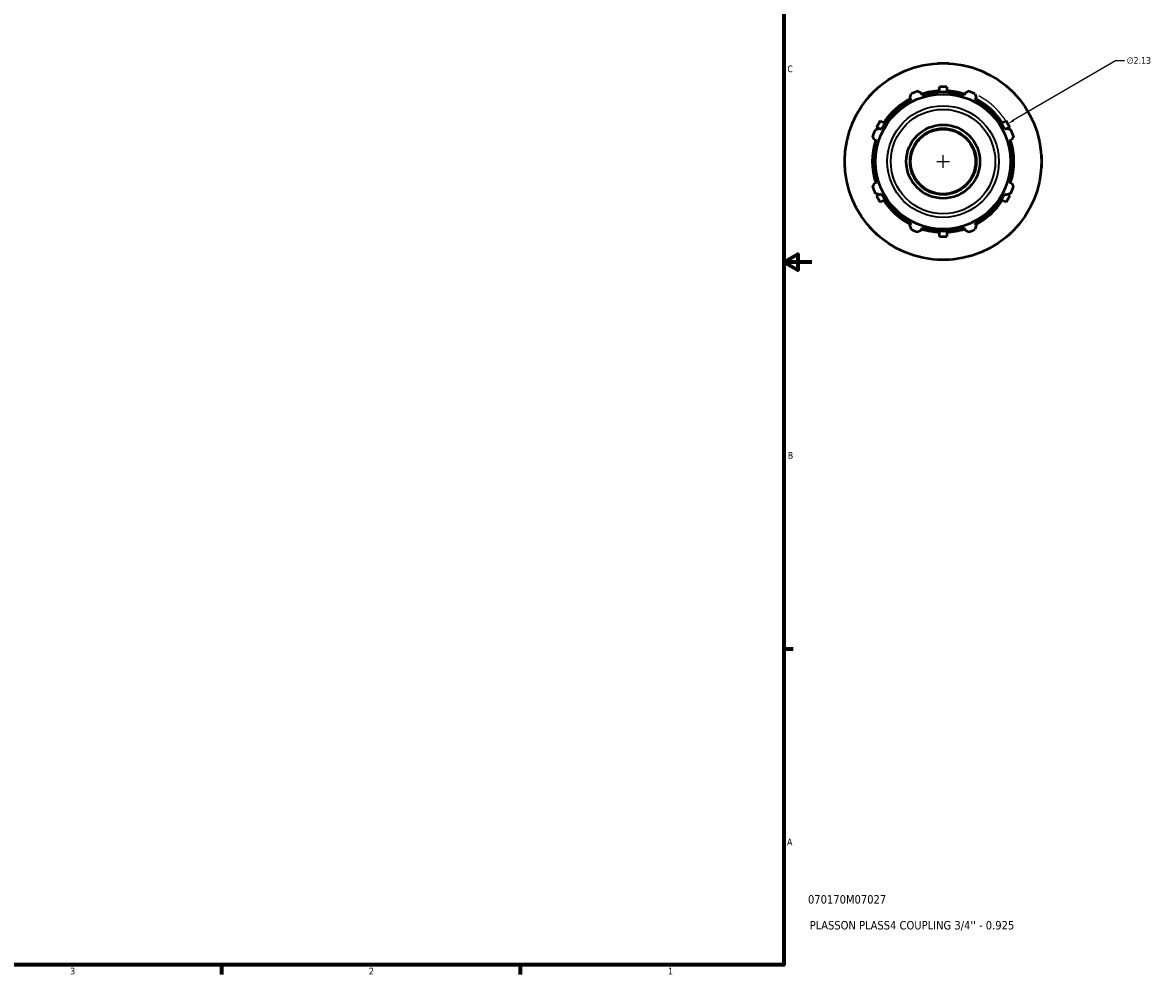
# Model space of a CAD drawing. Header units: inches. Extents: x 0.1 to 43.8, y -12 to 28.
# Tile 4 of 6: x 22.7 to 38.8, y 0.9 to 14.4. Entities that reach past the tile are written whole.
import ezdxf

# ---------------------------------------------------------------- set-up
doc = ezdxf.new("R2010")
doc.units = ezdxf.units.IN
doc.header["$MEASUREMENT"] = 0
for name, color, linetype, lineweight in [('Border (ANSI)', 7, 'Continuous', 70), ('Dimension (ANSI)', 7, 'Continuous', 25), ('Title (ANSI)', 7, 'Continuous', 50), ('Visible (ANSI)', 7, 'Continuous', 50), ('Visible Narrow (ANSI)', 7, 'Continuous', 35)]:
    doc.layers.add(name, color=color, linetype=linetype, lineweight=lineweight)
doc.styles.add('Note Text (ANSI)', font='tahoma.ttf')
doc.styles.add('Text Style29', font='tahoma.ttf')
doc.dimstyles.new('Default (ANSI)', dxfattribs={"dimtxt": 0.094488, "dimasz": 0.098425, "dimexe": 0.125, "dimexo": 0.0625, "dimgap": 0.031496, "dimtad": 0, "dimtih": 1, "dimtoh": 1, "dimrnd": 1e-08, "dimzin": 4, "dimdsep": 46, "dimtxsty": 'Note Text (ANSI)', "dimcen": 0.09, "dimdle": 0.393701, "dimclrd": 256, "dimclre": 256, "dimclrt": 5, "dimadec": 0, "dimazin": 1, "dimtfac": 1, "dimtofl": 0, "dimtmove": 0, "dimatfit": 3, "dimfxl": 1, "dimtolj": 1, "dimtzin": 4, "dimlwd": -1, "dimlwe": -1, "dimarcsym": 0})

# ---------------------------------------------------------------- blocks, each defined once
blk = doc.blocks.new('Borders Default Border')
at = {"layer": 'Border (ANSI)'}
for p, q in [((33.5, 5.5), (33.634, 5.5)), ((25.5, 1), (25.5, 0.866)), ((29.75, 1), (29.75, 0.866))]:
    blk.add_line(p, q, dxfattribs=at)
at = {"layer": 'Border (ANSI)', "flags": 128}
for points in [[(0.5, 1), (0.5, 21), (33.5, 21), (33.5, 1), (0.5, 1)], [(33.9, 11), (33.5, 11), (33.7, 11.115), (33.7, 10.885), (33.5, 11)]]:
    blk.add_lwpolyline(points, dxfattribs=at)
at = {"layer": 'Border (ANSI)', "color": 5, "true_color": 0x0000ff, "char_height": 0.0945, "attachment_point": 7, "style": 'Note Text (ANSI)'}
for s, insert in [('C', (33.552, 13.701)), ('B', (33.558, 8.203)), ('A', (33.547, 2.703)), ('3', (23.346, 0.864)), ('2', (27.596, 0.866)), ('1', (31.854, 0.866))]:
    blk.add_mtext(s, dxfattribs=dict(at, insert=insert))
blk = doc.blocks.new('Title Blocks ANSI - Large')
at = {"layer": 'Title (ANSI)', "color": 5, "true_color": 0x0000ff, "style": 'Text Style29'}
for tag, p in [('PART_NUMBER_001', (0.345, 0.873)), ('DESCRIPTION_001', (0.369, 0.505))]:
    blk.add_attdef(tag, p, '', height=0.12, dxfattribs=at)
blk = doc.blocks.new('*D12')
at = {"layer": 'Defpoints', "color": 0, "transparency": 16777216}
for p in [(36.688, 12.968), (34.848, 11.894)]:
    blk.add_point(p, dxfattribs=at)
at = {"layer": 'Dimension (ANSI)', "transparency": 16777216}
for p, q in [((38.223, 13.866), (36.772, 13.018)), ((38.349, 13.866), (38.223, 13.866)), ((35.678, 12.431), (35.858, 12.431)), ((35.768, 12.341), (35.768, 12.521))]:
    blk.add_line(p, q, dxfattribs=at)
blk.add_arc((35.768, 12.431), 1.065, 23.5727, 61.4296, dxfattribs=at)
blk.add_solid([(36.764, 13.032), (36.781, 13.004), (36.688, 12.968)], dxfattribs=at)
at = {"layer": 'Dimension (ANSI)', "color": 5, "transparency": 16777216, "insert": (38.381, 13.917), "char_height": 0.0945, "attachment_point": 1, "style": 'Note Text (ANSI)'}
blk.add_mtext('\\A1;∅2.13', dxfattribs=at)

msp = doc.modelspace()

# ---------------------------------------------------------------- linework, layer by layer
at = {"layer": 'Visible (ANSI)'}
for p, q in [((35.683, 13.831), (35.768, 13.831)), ((35.683, 13.828), (35.683, 13.831)), ((35.768, 13.831), (35.853, 13.831)), ((35.853, 13.831), (35.853, 13.828)), ((34.718, 13.361), (34.778, 13.421)), ((34.72, 13.359), (34.718, 13.361)), ((34.778, 13.421), (34.838, 13.481)), ((34.838, 13.481), (34.84, 13.479)), ((35.47, 13.376), (35.461, 13.406)), ((35.715, 13.42), (35.715, 13.496)), ((35.821, 13.496), (35.715, 13.496)), ((35.821, 13.496), (35.821, 13.42)), ((36.075, 13.406), (36.066, 13.376)), ((36.696, 13.479), (36.698, 13.481)), ((36.698, 13.481), (36.758, 13.421)), ((36.758, 13.421), (36.818, 13.361)), ((36.818, 13.361), (36.816, 13.359)), ((35.296, 13.338), (35.311, 13.31)), ((36.225, 13.31), (36.24, 13.338)), ((34.872, 13.01), (34.819, 12.917)), ((34.85, 12.899), (34.819, 12.917)), ((34.889, 12.888), (34.861, 12.903)), ((34.872, 13.01), (34.938, 12.972)), ((36.598, 12.972), (36.664, 13.01)), ((36.675, 12.903), (36.647, 12.888)), ((36.717, 12.917), (36.664, 13.01)), ((36.717, 12.917), (36.686, 12.899)), ((34.793, 12.738), (34.823, 12.729)), ((36.713, 12.729), (36.743, 12.738)), ((34.368, 12.516), (34.371, 12.516)), ((34.368, 12.431), (34.368, 12.516)), ((34.368, 12.346), (34.368, 12.431)), ((37.165, 12.516), (37.168, 12.516)), ((37.168, 12.516), (37.168, 12.431)), ((37.168, 12.431), (37.168, 12.346)), ((34.371, 12.346), (34.368, 12.346)), ((37.168, 12.346), (37.165, 12.346)), ((34.823, 12.133), (34.793, 12.124)), ((36.743, 12.124), (36.713, 12.133)), ((34.819, 11.945), (34.85, 11.962)), ((34.819, 11.945), (34.872, 11.852)), ((34.861, 11.959), (34.889, 11.974)), ((36.647, 11.974), (36.675, 11.959)), ((36.664, 11.852), (36.717, 11.945)), ((36.686, 11.962), (36.717, 11.945)), ((34.938, 11.89), (34.872, 11.852)), ((36.664, 11.852), (36.598, 11.89)), ((34.718, 11.501), (34.72, 11.503)), ((34.778, 11.441), (34.718, 11.501)), ((34.838, 11.381), (34.778, 11.441)), ((35.311, 11.552), (35.296, 11.524)), ((35.461, 11.456), (35.47, 11.486)), ((35.715, 11.366), (35.715, 11.442)), ((35.821, 11.442), (35.821, 11.366)), ((36.066, 11.486), (36.075, 11.456)), ((36.24, 11.524), (36.225, 11.552)), ((36.758, 11.441), (36.698, 11.381)), ((36.818, 11.501), (36.758, 11.441)), ((36.816, 11.503), (36.818, 11.501)), ((34.84, 11.383), (34.838, 11.381)), ((35.715, 11.366), (35.821, 11.366)), ((36.698, 11.381), (36.696, 11.383)), ((35.683, 11.031), (35.683, 11.034)), ((35.768, 11.031), (35.683, 11.031)), ((35.853, 11.031), (35.768, 11.031)), ((35.853, 11.034), (35.853, 11.031))]:
    msp.add_line(p, q, dxfattribs=at)
for radius in [1.4, 0.961, 0.524, 0.471, 0.462]:
    msp.add_circle((35.768, 12.431), radius, dxfattribs=at)
for radius, start, end in [(1.065, 109.792, 115.208), (1.008, 93.0297, 107.5), (0.99, 72.5, 107.5), (1.008, 72.5, 86.9703), (1.065, 64.792, 70.208), (0.99, 117.5, 152.5), (1.008, 117.5, 146.9703), (0.99, 27.5, 62.5), (1.007, 33.0297, 62.5), (1.065, 154.792, 160.208), (1.065, 19.792, 25.208), (1.008, 162.5, 197.5), (0.99, 162.5, 197.5), (0.99, 342.5, 17.5), (1.008, 342.5, 17.5), (1.065, 199.792, 205.208), (1.065, 334.792, 340.208), (0.99, 207.5, 242.5), (0.99, 297.5, 332.5), (1.008, 213.0297, 242.5), (1.008, 297.5, 326.9703), (1.065, 244.792, 250.208), (1.007, 252.5, 266.9703), (0.99, 252.5, 287.5), (1.008, 273.0297, 287.5), (1.065, 289.792, 295.208)]:
    msp.add_arc((35.768, 12.431), radius, start, end, dxfattribs=at)
for points, weights in [([(35.296, 13.338), (35.305, 13.366), (35.314, 13.395)], [1.00131036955, 1.00106365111, 1]), ([(35.407, 13.433), (35.434, 13.419), (35.461, 13.406)], [1, 1.00106365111, 1.00131036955]), ([(36.075, 13.406), (36.101, 13.419), (36.129, 13.433)], [1.00131036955, 1.00106365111, 1]), ([(36.222, 13.395), (36.231, 13.366), (36.24, 13.338)], [1, 1.00106365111, 1.00131036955]), ([(34.804, 12.885), (34.833, 12.894), (34.861, 12.903)], [1, 1.00106365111, 1.00131036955]), ([(36.675, 12.903), (36.703, 12.894), (36.732, 12.885)], [1.00131036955, 1.00106365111, 1]), ([(34.793, 12.738), (34.78, 12.764), (34.766, 12.792)], [1.00131036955, 1.00106365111, 1]), ([(36.77, 12.792), (36.756, 12.764), (36.743, 12.738)], [1, 1.00106365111, 1.00131036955]), ([(34.766, 12.07), (34.78, 12.097), (34.793, 12.124)], [1, 1.00106365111, 1.00131036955]), ([(36.743, 12.124), (36.756, 12.097), (36.77, 12.07)], [1.00131036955, 1.00106365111, 1]), ([(34.861, 11.959), (34.833, 11.968), (34.804, 11.977)], [1.00131036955, 1.00106365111, 1]), ([(36.732, 11.977), (36.703, 11.968), (36.675, 11.959)], [1, 1.00106365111, 1.00131036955]), ([(35.314, 11.467), (35.305, 11.496), (35.296, 11.524)], [1, 1.00106365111, 1.00131036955]), ([(35.461, 11.456), (35.434, 11.443), (35.407, 11.429)], [1.00131036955, 1.00106365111, 1]), ([(36.129, 11.429), (36.101, 11.443), (36.075, 11.456)], [1, 1.00106365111, 1.00131036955]), ([(36.24, 11.524), (36.231, 11.496), (36.222, 11.467)], [1.00131036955, 1.00106365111, 1])]:
    msp.add_rational_spline(points, weights, degree=2, dxfattribs=at)
at = {"layer": 'Visible Narrow (ANSI)'}
for radius in [0.794, 0.743]:
    msp.add_circle((35.768, 12.431), radius, dxfattribs=at)

# ---------------------------------------------------------------- block references
msp.add_blockref('Borders Default Border', (0, 0))
msp.add_blockref('Title Blocks ANSI - Large', (33.5, 1)).add_auto_attribs({'PART_NUMBER_001': '070170M07027', 'DESCRIPTION_001': "PLASSON PLASS4 COUPLING 3/4'' - 0.925"})

# ---------------------------------------------------------------- dimensions: what is measured, and where the dimension line sits
at = {"layer": 'Dimension (ANSI)'}
dim = msp.add_diameter_dim_2p(p1=(34.848, 11.894), p2=(36.688, 12.968), dimstyle='Default (ANSI)', override={"dimgap": 0.031496, "dimdec": 2, "dimlfac": 1, "dimtol": 0, "dimlim": 0, "dimtp": 0, "dimtm": 0, "dimtdec": 2}, dxfattribs=at)
dim.commit()
dim.dimension.update_dxf_attribs({"geometry": '*D12', "text_midpoint": (38.552, 13.866), "dimtype": 163})

doc.saveas('drawing.dxf')
